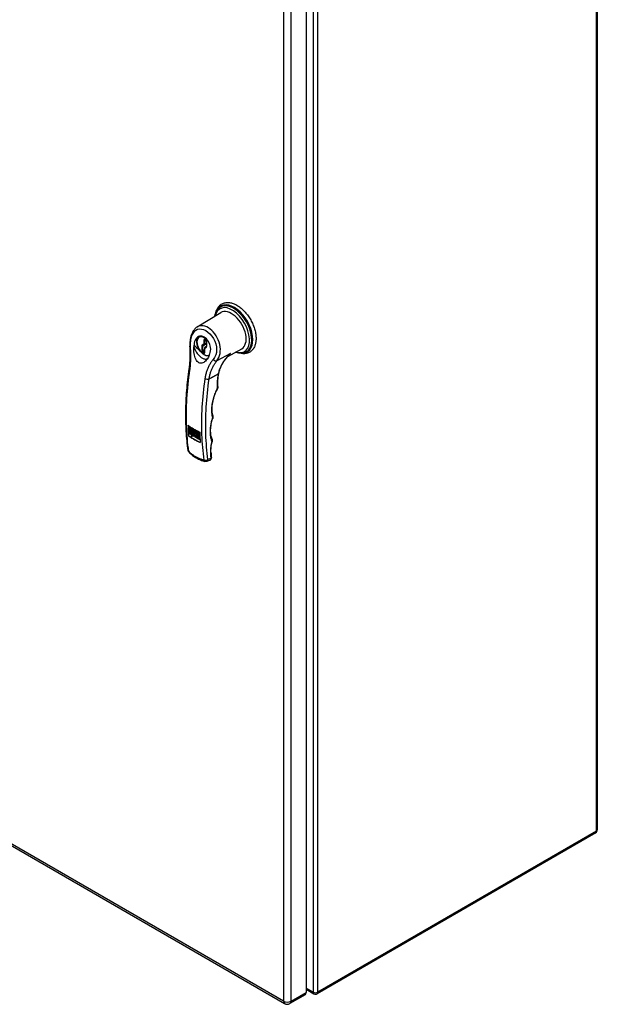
# Model space of a CAD drawing. Header units: inches. Extents: x 202.8 to 237.4, y 65.7 to 124.7.
# Tile 2 of 3: x 220.1 to 237.4, y 65.7 to 95.2. Entities that reach past the tile are written whole.
import ezdxf

# ---------------------------------------------------------------- set-up
doc = ezdxf.new("R2010")
doc.units = ezdxf.units.IN
doc.header["$MEASUREMENT"] = 0
doc.layers.add('Visible Edges(ANSI)', color=7, linetype='Continuous', lineweight=25)
doc.layers.add('Visible Tangent Edges(ANSI)', color=7, linetype='Continuous', lineweight=25)

msp = doc.modelspace()

# ---------------------------------------------------------------- linework, layer by layer
at = {"layer": 'Visible Edges(ANSI)'}
for p, q in [((237.406, 109.97), (237.406, 70.939)), ((228.679, 104.842), (228.679, 66.074)), ((225.417, 86.003), (226.124, 86.431)), ((226.093, 86.587), (226.104, 86.595)), ((225.476, 85.71), (225.506, 85.728)), ((225.646, 85.614), (225.674, 85.598)), ((225.693, 85.566), (225.693, 85.422)), ((225.636, 85.372), (225.636, 85.245)), ((225.693, 85.42), (225.645, 85.389)), ((226.332, 85.12), (226.749, 85.349)), ((226.869, 85.244), (226.88, 85.25)), ((225.157, 83.043), (225.157, 82.743)), ((225.168, 82.938), (225.315, 82.853)), ((225.168, 82.899), (225.168, 82.938)), ((225.168, 82.899), (225.19, 82.912)), ((225.278, 82.836), (225.168, 82.899)), ((225.168, 82.894), (225.278, 82.83)), ((225.168, 82.855), (225.168, 82.894)), ((225.168, 82.855), (225.19, 82.868)), ((225.278, 82.791), (225.168, 82.855)), ((225.168, 82.85), (225.278, 82.786)), ((225.168, 82.811), (225.168, 82.85)), ((225.182, 82.973), (225.198, 82.964)), ((225.182, 82.964), (225.19, 82.969)), ((225.212, 82.947), (225.182, 82.964)), ((225.185, 82.978), (225.196, 82.985)), ((225.19, 82.925), (225.19, 82.912)), ((225.19, 82.912), (225.278, 82.861)), ((225.19, 82.881), (225.19, 82.868)), ((225.19, 82.868), (225.278, 82.817)), ((225.196, 82.948), (225.198, 82.949)), ((225.197, 82.95), (225.21, 82.94)), ((225.198, 82.964), (225.207, 82.969)), ((225.217, 82.973), (225.235, 82.962)), ((225.217, 82.94), (225.217, 82.973)), ((225.217, 82.94), (225.235, 82.95)), ((225.235, 82.962), (225.235, 82.934)), ((225.246, 82.923), (225.265, 82.933)), ((225.248, 82.957), (225.265, 82.947)), ((225.248, 82.928), (225.248, 82.957)), ((225.248, 82.928), (225.265, 82.938)), ((225.248, 82.914), (225.265, 82.923)), ((225.248, 82.906), (225.265, 82.916)), ((225.248, 82.906), (225.248, 82.914)), ((225.265, 82.896), (225.248, 82.906)), ((225.265, 82.947), (225.265, 82.896)), ((225.271, 82.891), (225.271, 82.942)), ((225.271, 82.942), (225.288, 82.932)), ((225.271, 82.891), (225.288, 82.901)), ((225.288, 82.881), (225.271, 82.891)), ((225.278, 82.872), (225.281, 82.873)), ((225.278, 82.872), (225.278, 82.836)), ((225.316, 82.788), (225.278, 82.872)), ((225.288, 82.932), (225.288, 82.925)), ((225.288, 82.925), (225.29, 82.926)), ((225.288, 82.91), (225.288, 82.881)), ((225.29, 82.914), (225.301, 82.921)), ((225.293, 82.927), (225.293, 82.916)), ((225.301, 82.91), (225.295, 82.914)), ((225.301, 82.925), (225.301, 82.91)), ((225.315, 82.854), (225.32, 82.842)), ((225.315, 82.853), (225.331, 82.816)), ((225.322, 82.9), (225.332, 82.906)), ((225.331, 82.87), (225.348, 82.879)), ((225.332, 82.893), (225.339, 82.898)), ((225.354, 82.913), (225.37, 82.904)), ((225.354, 82.844), (225.354, 82.913)), ((225.354, 82.844), (225.371, 82.854)), ((225.37, 82.904), (225.37, 82.882)), ((225.37, 82.882), (225.371, 82.883)), ((225.37, 82.864), (225.37, 82.857)), ((225.373, 82.869), (225.386, 82.877)), ((225.376, 82.883), (225.376, 82.871)), ((225.384, 82.843), (225.401, 82.852)), ((225.386, 82.848), (225.386, 82.855)), ((225.152, 82.74), (225.157, 82.743)), ((225.157, 82.743), (225.506, 82.541)), ((225.168, 82.811), (225.19, 82.824)), ((225.261, 82.757), (225.168, 82.811)), ((225.19, 82.837), (225.19, 82.824)), ((225.19, 82.824), (225.278, 82.773)), ((225.229, 82.714), (225.261, 82.757)), ((225.299, 82.735), (225.229, 82.714)), ((225.229, 82.714), (225.251, 82.727)), ((225.278, 82.763), (225.251, 82.727)), ((225.251, 82.727), (225.321, 82.748)), ((225.261, 82.757), (225.278, 82.767)), ((225.278, 82.83), (225.278, 82.791)), ((225.278, 82.786), (225.278, 82.758)), ((225.278, 82.758), (225.298, 82.781)), ((225.278, 82.758), (225.298, 82.769)), ((225.298, 82.765), (225.316, 82.788)), ((225.298, 82.781), (225.298, 82.765)), ((225.298, 82.765), (225.32, 82.778)), ((225.333, 82.752), (225.299, 82.719)), ((225.299, 82.735), (225.321, 82.748)), ((225.299, 82.719), (225.299, 82.735)), ((225.316, 82.788), (225.339, 82.801)), ((225.339, 82.801), (225.32, 82.778)), ((225.321, 82.748), (225.321, 82.74)), ((225.331, 82.816), (225.348, 82.835)), ((225.331, 82.816), (225.353, 82.829)), ((225.331, 82.816), (225.339, 82.801)), ((225.333, 82.752), (225.352, 82.763)), ((225.353, 82.704), (225.333, 82.752)), ((225.348, 82.835), (225.422, 82.792)), ((225.388, 82.809), (225.349, 82.769)), ((225.349, 82.769), (225.388, 82.686)), ((225.355, 82.831), (225.353, 82.829)), ((225.353, 82.704), (225.374, 82.716)), ((225.422, 82.664), (225.353, 82.704)), ((225.37, 82.834), (225.354, 82.844)), ((225.37, 82.841), (225.377, 82.844)), ((225.37, 82.841), (225.37, 82.834)), ((225.388, 82.809), (225.39, 82.81)), ((225.388, 82.686), (225.388, 82.809)), ((225.388, 82.686), (225.411, 82.699)), ((225.409, 82.697), (225.422, 82.69)), ((225.411, 82.699), (225.411, 82.798)), ((225.421, 82.835), (225.437, 82.826)), ((225.421, 82.826), (225.429, 82.831)), ((225.451, 82.809), (225.421, 82.826)), ((225.422, 82.792), (225.422, 82.664)), ((225.423, 82.84), (225.435, 82.847)), ((225.427, 82.789), (225.46, 82.769)), ((225.427, 82.661), (225.427, 82.789)), ((225.427, 82.661), (225.449, 82.674)), ((225.46, 82.642), (225.427, 82.661)), ((225.435, 82.81), (225.437, 82.812)), ((225.436, 82.812), (225.449, 82.803)), ((225.437, 82.826), (225.446, 82.832)), ((225.449, 82.776), (225.449, 82.674)), ((225.449, 82.674), (225.46, 82.668)), ((225.451, 82.838), (225.468, 82.828)), ((225.467, 82.806), (225.451, 82.838)), ((225.451, 82.788), (225.467, 82.806)), ((225.451, 82.788), (225.473, 82.801)), ((225.467, 82.778), (225.451, 82.788)), ((225.46, 82.769), (225.46, 82.642)), ((225.465, 82.767), (225.494, 82.75)), ((225.465, 82.639), (225.465, 82.767)), ((225.465, 82.639), (225.487, 82.652)), ((225.499, 82.62), (225.465, 82.639)), ((225.467, 82.806), (225.487, 82.817)), ((225.475, 82.787), (225.467, 82.778)), ((225.468, 82.828), (225.475, 82.815)), ((225.488, 82.817), (225.473, 82.801)), ((225.473, 82.801), (225.484, 82.794)), ((225.475, 82.815), (225.482, 82.82)), ((225.475, 82.815), (225.483, 82.82)), ((225.475, 82.787), (225.485, 82.793)), ((225.482, 82.77), (225.475, 82.787)), ((225.482, 82.82), (225.492, 82.815)), ((225.482, 82.77), (225.492, 82.775)), ((225.494, 82.763), (225.482, 82.77)), ((225.492, 82.805), (225.483, 82.797)), ((225.483, 82.797), (225.493, 82.773)), ((225.487, 82.754), (225.487, 82.652)), ((225.487, 82.652), (225.499, 82.645)), ((225.499, 82.651), (225.499, 82.62)), ((225.703, 81.979), (225.793, 82.012)), ((202.863, 80.271), (228.033, 65.739)), ((237.357, 70.854), (229.012, 66.035)), ((228.679, 66.17), (228.913, 66.035)), ((228.646, 66), (228.194, 65.739))]:
    msp.add_line(p, q, dxfattribs=at)
at = {"layer": 'Visible Edges(ANSI)', "flags": 128}
for points in [[(225.98, 86.446), (225.988, 86.473), (225.997, 86.499), (226.007, 86.524), (226.019, 86.548), (226.032, 86.57), (226.046, 86.592), (226.062, 86.612), (226.079, 86.632), (226.097, 86.649), (226.117, 86.665), (226.138, 86.68), (226.159, 86.693), (226.182, 86.704), (226.205, 86.714), (226.23, 86.721), (226.255, 86.727), (226.28, 86.731), (226.306, 86.734), (226.332, 86.734), (226.358, 86.733), (226.385, 86.73), (226.412, 86.726), (226.439, 86.72), (226.466, 86.712), (226.493, 86.703), (226.52, 86.693), (226.547, 86.681), (226.574, 86.668), (226.601, 86.653), (226.627, 86.637), (226.654, 86.62), (226.68, 86.602), (226.706, 86.582), (226.731, 86.562), (226.757, 86.54), (226.782, 86.517), (226.806, 86.493), (226.83, 86.468), (226.854, 86.442), (226.877, 86.416), (226.899, 86.388), (226.921, 86.36), (226.942, 86.331), (226.963, 86.301), (226.982, 86.271), (227.001, 86.24), (227.02, 86.209), (227.037, 86.177), (227.053, 86.144), (227.069, 86.112), (227.084, 86.079), (227.097, 86.046), (227.11, 86.013), (227.122, 85.98), (227.133, 85.946), (227.142, 85.913), (227.151, 85.88), (227.158, 85.847), (227.165, 85.814), (227.17, 85.781), (227.174, 85.749), (227.177, 85.717), (227.179, 85.686), (227.179, 85.655)], [(225.944, 86.322), (225.948, 86.343), (225.952, 86.363), (225.957, 86.383), (225.963, 86.403), (225.97, 86.422), (225.977, 86.44), (225.985, 86.458), (225.994, 86.475), (226.004, 86.492), (226.014, 86.508), (226.026, 86.523), (226.038, 86.538), (226.051, 86.551), (226.064, 86.564), (226.078, 86.576), (226.093, 86.587)], [(225.417, 86.003), (225.401, 85.993), (225.386, 85.981), (225.372, 85.97), (225.358, 85.957), (225.344, 85.943), (225.332, 85.929), (225.32, 85.914), (225.309, 85.899), (225.298, 85.883), (225.288, 85.866), (225.278, 85.849), (225.269, 85.832), (225.261, 85.814), (225.253, 85.796), (225.246, 85.777), (225.239, 85.758), (225.227, 85.72), (225.217, 85.679), (225.209, 85.638), (225.203, 85.596), (225.199, 85.554), (225.197, 85.51), (225.196, 85.467), (225.198, 85.423)], [(225.794, 85.195), (225.808, 85.238), (225.816, 85.284), (225.819, 85.332), (225.816, 85.381), (225.808, 85.431), (225.794, 85.479), (225.774, 85.525), (225.75, 85.569), (225.722, 85.609), (225.691, 85.644), (225.658, 85.674), (225.623, 85.698), (225.587, 85.715), (225.551, 85.725), (225.515, 85.728), (225.482, 85.724), (225.45, 85.713), (225.421, 85.694), (225.394, 85.669), (225.372, 85.638), (225.353, 85.602), (225.337, 85.561), (225.327, 85.516), (225.32, 85.469)], [(225.768, 85.135), (225.749, 85.132), (225.729, 85.131), (225.708, 85.134), (225.687, 85.139), (225.665, 85.146), (225.644, 85.156), (225.623, 85.168), (225.601, 85.182), (225.58, 85.198), (225.56, 85.216), (225.54, 85.236), (225.522, 85.258), (225.504, 85.28), (225.487, 85.304), (225.471, 85.33), (225.457, 85.355), (225.444, 85.382), (225.433, 85.409), (225.424, 85.436), (225.416, 85.463), (225.41, 85.49), (225.406, 85.516), (225.404, 85.542), (225.404, 85.566), (225.406, 85.59), (225.41, 85.613), (225.416, 85.634), (225.424, 85.653), (225.434, 85.671), (225.446, 85.686), (225.46, 85.7), (225.476, 85.71)], [(225.646, 85.614), (225.644, 85.615), (225.643, 85.615)], [(225.693, 85.566), (225.692, 85.57), (225.691, 85.574), (225.69, 85.579), (225.687, 85.584), (225.684, 85.589), (225.681, 85.593), (225.677, 85.596), (225.674, 85.598)], [(227.179, 85.655), (227.179, 85.627), (227.177, 85.599), (227.175, 85.572), (227.171, 85.546), (227.167, 85.52), (227.161, 85.495), (227.154, 85.471), (227.147, 85.447), (227.138, 85.424), (227.128, 85.402), (227.117, 85.38), (227.104, 85.36), (227.091, 85.34), (227.077, 85.321), (227.061, 85.304), (227.045, 85.288), (227.027, 85.273), (227.009, 85.259), (226.99, 85.247), (226.969, 85.236), (226.948, 85.226), (226.927, 85.218), (226.905, 85.211), (226.882, 85.206), (226.859, 85.202), (226.835, 85.2), (226.812, 85.2), (226.788, 85.2), (226.763, 85.202), (226.739, 85.206), (226.714, 85.211), (226.69, 85.217)], [(225.178, 84.746), (225.183, 84.785), (225.188, 84.824), (225.192, 84.864), (225.195, 84.905), (225.198, 84.946), (225.201, 84.988), (225.203, 85.03), (225.204, 85.072), (225.205, 85.115), (225.205, 85.158), (225.205, 85.202), (225.204, 85.245), (225.203, 85.29), (225.202, 85.334), (225.2, 85.378), (225.198, 85.423)], [(225.77, 85.138), (225.751, 85.1), (225.731, 85.065), (225.709, 85.032), (225.686, 85.003), (225.662, 84.977), (225.638, 84.955), (225.612, 84.937), (225.585, 84.924), (225.556, 84.915), (225.527, 84.912), (225.497, 84.915), (225.467, 84.926), (225.439, 84.944), (225.414, 84.969), (225.391, 84.999), (225.372, 85.033), (225.356, 85.071), (225.342, 85.113), (225.331, 85.159), (225.323, 85.207), (225.317, 85.256), (225.314, 85.304), (225.313, 85.353), (225.315, 85.401)], [(225.32, 85.469), (225.32, 85.466), (225.319, 85.463), (225.319, 85.46), (225.319, 85.457), (225.319, 85.455), (225.319, 85.452), (225.318, 85.449), (225.318, 85.446), (225.318, 85.443), (225.318, 85.44), (225.317, 85.438), (225.317, 85.435), (225.317, 85.432), (225.317, 85.429), (225.317, 85.426), (225.316, 85.423), (225.316, 85.421), (225.316, 85.418), (225.316, 85.415), (225.316, 85.412), (225.316, 85.409), (225.315, 85.406), (225.315, 85.404), (225.315, 85.401)], [(225.636, 85.242), (225.636, 85.242), (225.636, 85.245)], [(225.692, 85.419), (225.693, 85.42), (225.693, 85.422)], [(226.869, 85.244), (226.852, 85.237), (226.834, 85.231), (226.816, 85.225), (226.798, 85.221), (226.779, 85.218), (226.76, 85.216), (226.741, 85.215), (226.722, 85.215), (226.703, 85.216), (226.683, 85.217), (226.663, 85.22), (226.644, 85.224), (226.624, 85.228), (226.604, 85.234), (226.584, 85.24), (226.564, 85.248)], [(225.77, 85.138), (225.771, 85.141), (225.772, 85.143), (225.773, 85.145), (225.774, 85.148), (225.775, 85.15), (225.776, 85.152), (225.777, 85.155), (225.778, 85.157), (225.779, 85.159), (225.78, 85.162), (225.781, 85.164), (225.782, 85.167), (225.783, 85.169), (225.784, 85.171), (225.785, 85.174), (225.786, 85.176), (225.787, 85.178), (225.788, 85.181), (225.789, 85.183), (225.79, 85.186), (225.791, 85.188), (225.792, 85.19), (225.793, 85.193), (225.794, 85.195)], [(226.063, 84.607), (226.071, 84.644), (226.081, 84.682), (226.093, 84.72), (226.106, 84.757), (226.121, 84.793), (226.137, 84.83), (226.155, 84.866), (226.175, 84.901), (226.195, 84.936), (226.217, 84.97), (226.24, 85.004), (226.265, 85.038), (226.291, 85.07), (226.317, 85.103), (226.345, 85.134), (226.374, 85.165)], [(225.144, 82.305), (225.135, 82.375), (225.126, 82.445), (225.118, 82.516), (225.111, 82.587), (225.104, 82.659), (225.098, 82.732), (225.093, 82.804), (225.088, 82.878), (225.084, 82.951), (225.081, 83.026), (225.078, 83.1), (225.076, 83.175), (225.075, 83.251), (225.074, 83.326), (225.074, 83.403), (225.075, 83.479), (225.076, 83.556), (225.078, 83.634), (225.081, 83.711), (225.084, 83.789), (225.088, 83.868), (225.093, 83.946), (225.099, 84.025), (225.105, 84.104), (225.112, 84.184), (225.119, 84.264), (225.127, 84.343), (225.136, 84.424), (225.145, 84.504), (225.156, 84.585), (225.166, 84.665), (225.178, 84.746)], [(226.031, 84.215), (226.029, 84.26), (226.029, 84.307), (226.031, 84.355), (226.034, 84.404), (226.039, 84.454), (226.045, 84.504), (226.053, 84.555), (226.063, 84.607)], [(225.884, 83.345), (225.879, 83.364), (225.875, 83.384), (225.871, 83.404), (225.868, 83.425), (225.865, 83.446), (225.863, 83.468), (225.862, 83.49), (225.861, 83.513), (225.861, 83.536), (225.861, 83.559), (225.862, 83.583), (225.863, 83.607), (225.865, 83.632), (225.868, 83.657), (225.871, 83.682), (225.875, 83.707), (225.879, 83.732), (225.884, 83.758), (225.889, 83.784), (225.896, 83.81), (225.902, 83.837), (225.909, 83.863), (225.917, 83.89), (225.926, 83.916), (225.934, 83.943), (225.944, 83.969), (225.954, 83.996), (225.964, 84.023), (225.975, 84.05), (225.987, 84.076), (225.999, 84.102), (226.012, 84.129)], [(226.031, 84.215), (226.031, 84.204), (226.03, 84.193), (226.029, 84.182), (226.027, 84.171), (226.024, 84.161), (226.02, 84.15), (226.016, 84.139), (226.012, 84.129)], [(225.86, 82.64), (225.849, 82.67), (225.84, 82.701), (225.832, 82.734), (225.826, 82.768), (225.822, 82.803), (225.819, 82.84), (225.817, 82.879), (225.818, 82.918), (225.82, 82.958), (225.823, 83), (225.829, 83.042), (225.836, 83.085), (225.844, 83.128), (225.854, 83.172), (225.866, 83.217), (225.88, 83.261)], [(225.884, 83.345), (225.886, 83.334), (225.888, 83.324), (225.888, 83.313), (225.888, 83.302), (225.887, 83.292), (225.885, 83.282), (225.88, 83.261)], [(225.137, 83.058), (225.15, 83.048), (225.164, 83.038), (225.177, 83.029), (225.191, 83.019), (225.205, 83.01), (225.218, 83.001), (225.232, 82.992), (225.246, 82.983), (225.26, 82.975), (225.274, 82.966), (225.289, 82.958), (225.303, 82.949), (225.317, 82.941), (225.331, 82.933), (225.346, 82.925), (225.361, 82.917), (225.377, 82.909), (225.392, 82.901), (225.408, 82.893), (225.424, 82.885), (225.44, 82.877), (225.457, 82.869), (225.474, 82.861), (225.491, 82.854)], [(225.506, 82.536), (225.489, 82.544), (225.472, 82.551), (225.456, 82.559), (225.439, 82.567), (225.423, 82.575), (225.408, 82.583), (225.392, 82.591), (225.377, 82.599), (225.362, 82.607), (225.347, 82.615), (225.332, 82.623), (225.318, 82.632), (225.304, 82.64), (225.29, 82.648), (225.276, 82.657), (225.262, 82.665), (225.248, 82.674), (225.234, 82.683), (225.22, 82.692), (225.206, 82.702), (225.193, 82.711), (225.179, 82.721), (225.166, 82.73), (225.152, 82.74)], [(225.83, 82.23), (225.828, 82.268), (225.828, 82.306), (225.83, 82.346), (225.833, 82.387), (225.838, 82.429), (225.845, 82.471), (225.853, 82.514), (225.863, 82.557)], [(225.86, 82.64), (225.863, 82.63), (225.866, 82.619), (225.867, 82.609), (225.868, 82.598), (225.867, 82.588), (225.867, 82.577), (225.863, 82.557)], [(225.172, 82.248), (225.166, 82.255), (225.161, 82.261), (225.154, 82.274), (225.148, 82.288), (225.146, 82.296), (225.144, 82.305)], [(225.172, 82.248), (225.197, 82.223), (225.223, 82.199), (225.25, 82.176), (225.277, 82.154), (225.305, 82.133), (225.334, 82.113), (225.363, 82.094), (225.392, 82.077), (225.422, 82.06), (225.453, 82.044), (225.484, 82.03), (225.516, 82.017), (225.548, 82.005), (225.58, 81.994), (225.613, 81.984), (225.645, 81.976)], [(225.703, 81.979), (225.694, 81.976), (225.686, 81.974), (225.678, 81.973), (225.67, 81.973), (225.657, 81.974), (225.645, 81.976)], [(225.793, 82.012), (225.8, 82.015), (225.807, 82.019), (225.813, 82.023), (225.818, 82.028), (225.827, 82.039), (225.834, 82.051), (225.838, 82.062), (225.84, 82.073), (225.84, 82.082), (225.84, 82.092)]]:
    msp.add_lwpolyline(points, dxfattribs=at)
at = {"layer": 'Visible Edges(ANSI)'}
for centre, radius, start, end in [((225.656, 85.372), 0.02, 123.4657, 180), ((237.307, 70.939), 0.099, 300, 0), ((228.962, 66.121), 0.099, 240, 300), ((228.114, 65.879), 0.161, 240, 300)]:
    msp.add_arc(centre, radius, start, end, dxfattribs=at)
for centre, major_axis, ratio, start_param, end_param in [((226.44, 85.892), (0.313, -0.541), 0.57735, 6.270842, 9.437121), ((231.557, 87.003), (4.542, 7.867), 0.57735, 2.388357, 2.432457), ((225.19, 82.963), (0.0157, -0.0271), 0.57735, 0.635577, 6.607391), ((225.19, 82.969), (-0.00561, 0.00972), 0.57735, 3.926983, 7.068576), ((225.19, 82.958), (0.00561, -0.00972), 0.57735, 3.759535, 6.638808), ((225.212, 82.976), (0.0157, -0.0271), 0.57735, 3.931739, 4.181891), ((225.234, 82.934), (0.0122, -0.0211), 0.57735, 4.122217, 6.40571), ((225.242, 82.93), (0.00438, -0.00759), 0.57735, 3.926991, 7.288632), ((225.256, 82.947), (0.0122, -0.0211), 0.57735, 5.410755, 5.992104), ((225.301, 82.905), (-0.0119, 0.0207), 0.57735, 5.51526, 6.365063), ((225.295, 82.907), (-0.00444, 0.0077), 0.57735, 5.497787, 7.068583), ((225.337, 82.879), (-0.0131, 0.0227), 0.57735, 0.210246, 1.372821), ((225.326, 82.891), (-0.00491, 0.00851), 0.57735, 4.63518, 6.36052), ((225.327, 82.878), (0.00491, -0.00851), 0.57735, 4.646634, 6.278491), ((225.349, 82.897), (0.0156, -0.0269), 0.57735, 3.939359, 4.192299), ((225.316, 82.891), (0.0131, -0.0227), 0.57735, 0.177244, 1.363101), ((225.349, 82.897), (0.0156, -0.0269), 0.57735, 5.234204, 5.485419), ((225.38, 82.867), (-0.0091, 0.0158), 0.57735, 5.403014, 6.310102), ((225.378, 82.859), (-0.00561, 0.00972), 0.57735, 3.926991, 7.068583), ((225.378, 82.852), (0.00561, -0.00972), 0.57735, 3.926991, 7.068583), ((225.379, 82.856), (0.0163, -0.0283), 0.57735, 5.592561, 8.544606), ((225.402, 82.854), (0.0075, -0.013), 0.57735, 4.734749, 5.46347), ((225.429, 82.825), (0.0157, -0.0271), 0.57735, 0.635585, 6.607391), ((225.451, 82.838), (0.0157, -0.0271), 0.57735, 3.931739, 4.181891), ((231.911, 86.799), (-4.542, -7.867), 0.57735, 5.529949, 5.574049), ((225.38, 82.841), (-0.0075, 0.013), 0.57735, 1.236642, 2.450968), ((225.429, 82.831), (-0.00561, 0.00972), 0.57735, 3.926991, 7.068583), ((225.429, 82.82), (0.00561, -0.00972), 0.57735, 3.759593, 6.638754), ((231.771, 86.22), (-4.215, -7.365), 0.571447, 5.569428, 5.590378), ((228.566, 66.14), (0.081, -0.139), 0.57735, 0, 0.785398)]:
    msp.add_ellipse(centre, major_axis=major_axis, ratio=ratio, start_param=start_param, end_param=end_param, dxfattribs=at)
msp.add_ellipse((225.326, 82.885), major_axis=(0.0156, -0.0269), ratio=0.57735, dxfattribs=at)
at = {"layer": 'Visible Tangent Edges(ANSI)'}
for p, q in [((237.377, 70.899), (237.377, 109.929)), ((228.892, 105.111), (228.892, 66.081)), ((229.032, 66.081), (229.032, 105.111)), ((228, 104.581), (228, 65.813)), ((228.228, 65.813), (228.228, 104.581)), ((225.693, 85.507), (225.589, 85.448)), ((225.614, 85.607), (225.614, 85.489)), ((225.638, 85.48), (225.693, 85.511)), ((225.67, 85.607), (225.642, 85.623)), ((225.642, 85.607), (225.65, 85.612)), ((225.642, 85.489), (225.642, 85.607)), ((225.693, 85.518), (225.642, 85.489)), ((225.699, 85.414), (225.699, 85.558)), ((225.557, 85.439), (225.557, 85.286)), ((225.614, 85.489), (225.565, 85.456)), ((225.585, 85.439), (225.693, 85.5)), ((225.585, 85.286), (225.585, 85.439)), ((225.636, 85.315), (225.585, 85.286)), ((225.585, 85.237), (225.614, 85.22)), ((225.589, 85.448), (225.638, 85.48)), ((225.6, 85.261), (225.636, 85.282)), ((225.628, 85.245), (225.6, 85.261)), ((225.636, 85.249), (225.628, 85.245)), ((225.642, 85.364), (225.691, 85.396)), ((225.642, 85.237), (225.642, 85.364)), ((226.409, 85.205), (226.005, 84.983)), ((225.295, 82.914), (225.301, 82.918)), ((225.386, 82.855), (225.397, 82.861)), ((225.386, 82.848), (225.4, 82.855)), ((225.381, 82.828), (225.402, 82.84)), ((225.823, 82.062), (225.738, 82.031)), ((228, 65.813), (202.83, 80.345)), ((237.377, 70.899), (229.032, 66.081)), ((228.228, 65.813), (228.679, 66.074)), ((228.892, 66.081), (228.679, 66.204))]:
    msp.add_line(p, q, dxfattribs=at)
at = {"layer": 'Visible Tangent Edges(ANSI)', "flags": 128}
for points in [[(225.214, 85.42), (225.213, 85.508), (225.22, 85.593), (225.236, 85.672), (225.259, 85.745), (225.291, 85.809), (225.329, 85.862), (225.374, 85.903), (225.425, 85.93), (225.482, 85.942), (225.543, 85.939), (225.607, 85.921), (225.672, 85.891), (225.735, 85.848), (225.797, 85.793), (225.853, 85.728), (225.903, 85.654), (225.944, 85.575), (225.974, 85.491), (225.992, 85.405), (225.997, 85.32), (225.989, 85.238), (225.969, 85.161), (225.937, 85.09), (225.895, 85.027)], [(226.005, 84.983), (226.037, 85.032), (226.064, 85.086), (226.085, 85.145), (226.1, 85.206), (226.108, 85.271), (226.11, 85.338), (226.105, 85.407), (226.092, 85.476), (226.073, 85.545), (226.048, 85.612), (226.017, 85.677), (225.981, 85.738), (225.941, 85.796), (225.897, 85.85), (225.849, 85.897), (225.8, 85.938), (225.75, 85.973), (225.699, 86), (225.648, 86.021), (225.598, 86.033), (225.549, 86.038), (225.502, 86.035), (225.458, 86.023), (225.418, 86.002)], [(225.196, 84.714), (225.2, 84.741), (225.204, 84.768), (225.207, 84.796), (225.21, 84.824), (225.212, 84.852), (225.215, 84.881), (225.217, 84.909), (225.219, 84.938), (225.22, 84.967), (225.221, 84.997), (225.222, 85.026), (225.223, 85.056), (225.224, 85.085), (225.224, 85.115), (225.224, 85.145), (225.224, 85.175), (225.223, 85.206), (225.222, 85.236), (225.221, 85.267), (225.22, 85.297), (225.219, 85.328), (225.217, 85.359), (225.216, 85.39), (225.214, 85.42)], [(225.315, 85.401), (225.325, 85.373), (225.336, 85.344), (225.349, 85.317), (225.363, 85.289), (225.379, 85.262), (225.395, 85.236), (225.413, 85.21), (225.432, 85.186), (225.451, 85.162), (225.472, 85.141), (225.492, 85.121), (225.513, 85.103), (225.535, 85.087), (225.556, 85.073), (225.577, 85.061), (225.598, 85.052), (225.618, 85.045), (225.638, 85.041), (225.656, 85.039), (225.674, 85.04), (225.691, 85.043), (225.706, 85.049), (225.72, 85.057), (225.732, 85.067)], [(225.503, 85.281), (225.494, 85.289), (225.485, 85.296), (225.476, 85.304), (225.468, 85.312), (225.459, 85.32), (225.45, 85.328), (225.442, 85.336), (225.433, 85.343), (225.425, 85.351), (225.417, 85.359), (225.408, 85.367), (225.401, 85.375), (225.393, 85.383), (225.385, 85.391), (225.378, 85.399), (225.37, 85.407), (225.363, 85.415), (225.356, 85.423), (225.35, 85.43), (225.343, 85.438), (225.337, 85.446), (225.331, 85.453), (225.325, 85.461), (225.32, 85.469)], [(225.895, 85.027), (225.878, 85.007), (225.862, 84.986), (225.847, 84.965), (225.832, 84.944), (225.818, 84.922), (225.804, 84.9), (225.791, 84.878), (225.778, 84.855), (225.766, 84.832), (225.754, 84.809), (225.743, 84.785), (225.732, 84.761), (225.722, 84.737), (225.713, 84.713), (225.703, 84.688), (225.695, 84.663), (225.687, 84.638), (225.679, 84.612), (225.672, 84.586), (225.666, 84.56), (225.66, 84.534), (225.655, 84.508), (225.65, 84.481), (225.646, 84.454)], [(225.763, 85.125), (225.762, 85.125), (225.761, 85.125), (225.76, 85.125), (225.759, 85.125), (225.758, 85.125), (225.757, 85.126), (225.756, 85.126), (225.755, 85.126), (225.754, 85.126), (225.753, 85.127), (225.752, 85.127), (225.751, 85.127), (225.75, 85.127), (225.749, 85.128), (225.748, 85.128), (225.747, 85.128), (225.746, 85.129), (225.744, 85.129), (225.743, 85.129), (225.742, 85.13), (225.741, 85.13), (225.74, 85.13), (225.739, 85.131), (225.737, 85.131)], [(225.772, 84.445), (225.776, 84.47), (225.78, 84.495), (225.785, 84.52), (225.791, 84.544), (225.797, 84.569), (225.804, 84.593), (225.811, 84.617), (225.818, 84.64), (225.826, 84.664), (225.835, 84.687), (225.844, 84.71), (225.854, 84.732), (225.864, 84.755), (225.874, 84.777), (225.885, 84.799), (225.896, 84.821), (225.908, 84.842), (225.921, 84.863), (225.934, 84.884), (225.947, 84.904), (225.961, 84.925), (225.975, 84.945), (225.99, 84.964), (226.005, 84.983)], [(226.409, 85.205), (226.387, 85.183), (226.365, 85.161), (226.344, 85.138), (226.323, 85.115), (226.303, 85.092), (226.283, 85.068), (226.264, 85.044), (226.245, 85.02), (226.228, 84.995), (226.21, 84.97), (226.194, 84.945), (226.178, 84.92), (226.162, 84.894), (226.148, 84.868), (226.134, 84.842), (226.121, 84.815), (226.109, 84.788), (226.097, 84.761), (226.086, 84.733), (226.077, 84.706), (226.068, 84.678), (226.06, 84.65), (226.052, 84.622), (226.046, 84.594)], [(226.361, 85.152), (226.363, 85.154), (226.365, 85.156), (226.367, 85.158), (226.369, 85.16), (226.371, 85.162), (226.374, 85.164), (226.376, 85.166), (226.378, 85.169), (226.38, 85.171), (226.382, 85.173), (226.384, 85.175), (226.386, 85.177), (226.388, 85.179), (226.39, 85.182), (226.392, 85.184), (226.394, 85.186), (226.396, 85.189), (226.397, 85.191), (226.399, 85.193), (226.401, 85.195), (226.403, 85.198), (226.405, 85.2), (226.407, 85.203), (226.409, 85.205)], [(226.409, 85.205), (226.407, 85.203), (226.406, 85.202), (226.405, 85.2), (226.403, 85.198), (226.402, 85.196), (226.4, 85.195), (226.399, 85.193), (226.397, 85.191), (226.396, 85.19), (226.394, 85.188), (226.393, 85.186), (226.391, 85.185), (226.39, 85.183), (226.389, 85.181), (226.387, 85.18), (226.386, 85.178), (226.384, 85.177), (226.383, 85.175), (226.381, 85.173), (226.38, 85.172), (226.378, 85.17), (226.377, 85.169), (226.375, 85.167), (226.374, 85.165)], [(225.163, 82.274), (225.15, 82.367), (225.139, 82.461), (225.129, 82.556), (225.121, 82.651), (225.113, 82.748), (225.107, 82.845), (225.101, 82.943), (225.097, 83.042), (225.095, 83.142), (225.093, 83.243), (225.093, 83.344), (225.093, 83.446), (225.095, 83.549), (225.099, 83.652), (225.103, 83.756), (225.109, 83.86), (225.115, 83.965), (225.123, 84.071), (225.133, 84.177), (225.143, 84.284), (225.155, 84.391), (225.167, 84.498), (225.181, 84.606), (225.196, 84.714)], [(225.646, 84.454), (225.631, 84.346), (225.617, 84.238), (225.604, 84.131), (225.593, 84.024), (225.582, 83.918), (225.573, 83.811), (225.565, 83.706), (225.558, 83.601), (225.553, 83.496), (225.548, 83.392), (225.545, 83.289), (225.543, 83.186), (225.542, 83.084), (225.543, 82.983), (225.544, 82.883), (225.547, 82.783), (225.551, 82.684), (225.556, 82.585), (225.563, 82.488), (225.57, 82.392), (225.579, 82.296), (225.589, 82.201), (225.6, 82.108), (225.612, 82.015)], [(225.738, 82.031), (225.726, 82.123), (225.715, 82.216), (225.705, 82.31), (225.696, 82.404), (225.689, 82.5), (225.683, 82.596), (225.678, 82.693), (225.674, 82.791), (225.671, 82.89), (225.669, 82.989), (225.669, 83.09), (225.67, 83.191), (225.672, 83.292), (225.675, 83.394), (225.679, 83.497), (225.685, 83.601), (225.691, 83.705), (225.699, 83.809), (225.709, 83.914), (225.719, 84.019), (225.73, 84.125), (225.743, 84.232), (225.757, 84.338), (225.772, 84.445)], [(225.772, 84.445), (225.783, 84.451), (225.794, 84.458), (225.806, 84.464), (225.817, 84.47), (225.829, 84.476), (225.84, 84.482), (225.852, 84.489), (225.863, 84.495), (225.875, 84.501), (225.886, 84.507), (225.897, 84.513), (225.909, 84.52), (225.92, 84.526), (225.932, 84.532), (225.943, 84.538), (225.955, 84.544), (225.966, 84.551), (225.978, 84.557), (225.989, 84.563), (226, 84.569), (226.012, 84.575), (226.023, 84.582), (226.035, 84.588), (226.046, 84.594)], [(226.046, 84.594), (226.043, 84.576), (226.039, 84.558), (226.036, 84.541), (226.033, 84.523), (226.031, 84.506), (226.028, 84.488), (226.026, 84.471), (226.024, 84.453), (226.022, 84.436), (226.02, 84.419), (226.018, 84.402), (226.017, 84.385), (226.015, 84.368), (226.014, 84.351), (226.013, 84.334), (226.013, 84.317), (226.012, 84.301), (226.012, 84.284), (226.011, 84.268), (226.011, 84.252), (226.012, 84.235), (226.012, 84.219), (226.012, 84.203), (226.013, 84.187)], [(226, 84.13), (225.983, 84.094), (225.966, 84.058), (225.951, 84.021), (225.937, 83.984), (225.923, 83.947), (225.911, 83.91), (225.899, 83.873), (225.889, 83.837), (225.88, 83.8), (225.871, 83.764), (225.864, 83.728), (225.858, 83.692), (225.853, 83.657), (225.849, 83.622), (225.846, 83.587), (225.844, 83.553), (225.843, 83.52), (225.843, 83.487), (225.845, 83.455), (225.847, 83.424), (225.851, 83.393), (225.856, 83.363), (225.861, 83.334), (225.868, 83.306)], [(226.013, 84.187), (226.013, 84.185), (226.013, 84.183), (226.013, 84.181), (226.013, 84.179), (226.013, 84.176), (226.013, 84.174), (226.013, 84.172), (226.012, 84.169), (226.012, 84.167), (226.011, 84.164), (226.011, 84.162), (226.01, 84.16), (226.01, 84.157), (226.009, 84.155), (226.008, 84.152), (226.008, 84.15), (226.007, 84.147), (226.006, 84.145), (226.005, 84.142), (226.004, 84.14), (226.003, 84.138), (226.002, 84.135), (226.001, 84.133), (226, 84.13)], [(225.865, 83.255), (225.855, 83.224), (225.846, 83.193), (225.838, 83.162), (225.831, 83.132), (225.825, 83.101), (225.819, 83.071), (225.814, 83.041), (225.809, 83.011), (225.806, 82.981), (225.803, 82.952), (225.801, 82.924), (225.8, 82.895), (225.8, 82.867), (225.8, 82.84), (225.801, 82.813), (225.803, 82.786), (225.806, 82.76), (225.809, 82.735), (225.813, 82.71), (225.818, 82.685), (225.824, 82.662), (225.831, 82.639), (225.838, 82.616), (225.846, 82.594)], [(225.868, 83.306), (225.869, 83.304), (225.869, 83.302), (225.869, 83.3), (225.87, 83.298), (225.87, 83.297), (225.87, 83.295), (225.87, 83.293), (225.87, 83.291), (225.87, 83.288), (225.87, 83.286), (225.87, 83.284), (225.87, 83.282), (225.87, 83.28), (225.87, 83.278), (225.869, 83.275), (225.869, 83.273), (225.869, 83.271), (225.868, 83.269), (225.868, 83.266), (225.867, 83.264), (225.867, 83.262), (225.866, 83.259), (225.865, 83.257), (225.865, 83.255)], [(225.846, 82.594), (225.847, 82.593), (225.847, 82.591), (225.848, 82.59), (225.848, 82.588), (225.848, 82.586), (225.849, 82.584), (225.849, 82.582), (225.849, 82.581), (225.85, 82.579), (225.85, 82.577), (225.85, 82.575), (225.85, 82.573), (225.85, 82.571), (225.85, 82.569), (225.85, 82.566), (225.85, 82.564), (225.85, 82.562), (225.849, 82.56), (225.849, 82.558), (225.849, 82.556), (225.848, 82.553), (225.848, 82.551), (225.847, 82.549), (225.847, 82.547)], [(225.164, 82.273), (225.164, 82.273), (225.163, 82.273), (225.163, 82.273), (225.163, 82.273), (225.163, 82.273), (225.163, 82.273), (225.163, 82.273), (225.163, 82.273), (225.163, 82.273), (225.163, 82.273), (225.163, 82.273), (225.163, 82.273), (225.163, 82.273), (225.163, 82.274), (225.163, 82.274), (225.163, 82.274), (225.163, 82.274), (225.163, 82.274), (225.163, 82.274), (225.163, 82.274), (225.163, 82.274), (225.163, 82.274), (225.163, 82.274), (225.163, 82.274)], [(225.611, 82.014), (225.591, 82.019), (225.57, 82.025), (225.55, 82.031), (225.529, 82.038), (225.509, 82.046), (225.489, 82.053), (225.469, 82.062), (225.45, 82.07), (225.43, 82.08), (225.411, 82.089), (225.392, 82.099), (225.373, 82.11), (225.354, 82.121), (225.335, 82.133), (225.317, 82.145), (225.299, 82.157), (225.281, 82.17), (225.264, 82.183), (225.246, 82.197), (225.229, 82.212), (225.212, 82.226), (225.196, 82.241), (225.18, 82.257), (225.164, 82.273)], [(225.847, 82.547), (225.843, 82.532), (225.84, 82.516), (225.837, 82.501), (225.834, 82.486), (225.831, 82.471), (225.828, 82.457), (225.826, 82.442), (225.823, 82.427), (225.821, 82.412), (225.819, 82.397), (225.818, 82.383), (225.816, 82.368), (225.815, 82.354), (225.814, 82.34), (225.813, 82.325), (225.812, 82.311), (225.811, 82.297), (225.811, 82.283), (225.811, 82.269), (225.811, 82.256), (225.811, 82.242), (225.811, 82.229), (225.812, 82.215), (225.812, 82.202)], [(225.612, 82.015), (225.612, 82.015), (225.612, 82.015), (225.612, 82.015), (225.612, 82.014), (225.612, 82.014), (225.612, 82.014), (225.612, 82.014), (225.612, 82.014), (225.612, 82.014), (225.612, 82.014), (225.612, 82.014), (225.612, 82.014), (225.612, 82.014), (225.612, 82.014), (225.612, 82.014), (225.612, 82.014), (225.612, 82.014), (225.612, 82.014), (225.612, 82.014), (225.612, 82.014), (225.612, 82.014), (225.612, 82.014), (225.611, 82.014), (225.611, 82.014)], [(225.703, 81.979), (225.705, 81.98), (225.707, 81.981), (225.71, 81.982), (225.712, 81.983), (225.714, 81.985), (225.716, 81.986), (225.718, 81.988), (225.72, 81.99), (225.721, 81.992), (225.723, 81.994), (225.725, 81.996), (225.726, 81.998), (225.728, 82.001), (225.729, 82.003), (225.731, 82.005), (225.732, 82.008), (225.733, 82.011), (225.734, 82.014), (225.735, 82.016), (225.736, 82.019), (225.736, 82.022), (225.737, 82.025), (225.738, 82.028), (225.738, 82.031)], [(225.823, 82.062), (225.822, 82.059), (225.822, 82.056), (225.822, 82.053), (225.821, 82.051), (225.821, 82.048), (225.82, 82.045), (225.819, 82.042), (225.818, 82.04), (225.817, 82.037), (225.816, 82.035), (225.815, 82.033), (225.814, 82.03), (225.813, 82.028), (225.811, 82.026), (225.81, 82.024), (225.808, 82.022), (225.807, 82.021), (225.805, 82.019), (225.803, 82.018), (225.801, 82.016), (225.799, 82.015), (225.797, 82.014), (225.795, 82.013), (225.793, 82.012)], [(225.812, 82.202), (225.813, 82.196), (225.813, 82.19), (225.814, 82.184), (225.814, 82.179), (225.814, 82.173), (225.815, 82.167), (225.815, 82.161), (225.816, 82.155), (225.816, 82.149), (225.816, 82.144), (225.817, 82.138), (225.817, 82.132), (225.818, 82.126), (225.818, 82.12), (225.818, 82.115), (225.819, 82.109), (225.819, 82.103), (225.82, 82.097), (225.82, 82.091), (225.821, 82.086), (225.821, 82.08), (225.822, 82.074), (225.822, 82.068), (225.823, 82.062)]]:
    msp.add_lwpolyline(points, dxfattribs=at)
at = {"layer": 'Visible Tangent Edges(ANSI)'}
for centre, major_axis, ratio, start_param, end_param in [((226.524, 85.941), (0.395, -0.684), 0.57735, 5.994913, 9.71305), ((226.501, 85.927), (-0.388, 0.673), 0.57735, 3.090065, 6.334713), ((226.512, 85.934), (-0.389, 0.674), 0.57735, 3.090065, 6.334713), ((226.462, 85.905), (-0.369, 0.639), 0.57735, 2.571249, 6.853529), ((225.627, 85.423), (0.155, -0.268), 0.57735, 1.595994, 6.247854), ((225.638, 85.429), (-0.162, 0.281), 0.57735, 5.859126, 6.283185), ((225.642, 85.591), (-0.02, 0.0346), 0.57735, 5.497787, 7.068583), ((225.628, 85.615), (-0.02, 0), 0.57735, 0.785398, 2.356194), ((225.656, 85.631), (-0.01, -0.0173), 0.57735, 5.497787, 6.283185), ((225.656, 85.599), (-0.01, 0.0173), 0.57735, 0.167906, 0.785398), ((225.684, 85.615), (-0.01, -0.0173), 0.57735, 5.497787, 6.283185), ((225.67, 85.574), (-0.02, 0.0346), 0.57735, 3.926991, 5.497787), ((225.713, 85.566), (-0.02, 0), 0.57735, 0, 0.785398), ((225.296, 85.428), (-0.0983, -0.0055), 0.064268, 0, 0.579264), ((225.585, 85.422), (-0.02, 0.0346), 0.57735, 0.034951, 0.785398), ((225.571, 85.447), (-0.02, 0), 0.57735, 0.785398, 2.356194), ((225.571, 85.294), (0.02, 0), 0.57735, 3.926991, 5.497787), ((225.585, 85.269), (0.02, -0.0346), 0.57735, 3.926991, 5.497787), ((225.579, 85.465), (0.011, -0.0167), 0.815998, 4.663011, 6.233808), ((225.6, 85.43), (-0.01, 0.0173), 0.57735, 0.034951, 0.785398), ((225.6, 85.277), (-0.01, 0.0173), 0.57735, 0.785398, 2.356194), ((225.6, 85.245), (0.01, 0.0173), 0.57735, 0.785398, 2.356194), ((225.628, 85.497), (0.02, 0), 0.57735, 3.926991, 5.497787), ((225.628, 85.497), (0.011, -0.0167), 0.815998, 4.663011, 6.233808), ((225.628, 85.228), (0.01, 0.0173), 0.57735, 0.785398, 2.356194), ((225.614, 85.253), (0.02, -0.0346), 0.57735, 5.497787, 7.068583), ((225.628, 85.261), (0.01, -0.0173), 0.57735, 5.497787, 6.11528), ((225.656, 85.372), (-0.011, 0.0167), 0.815998, 0, 1.521419), ((225.656, 85.372), (-0.02, 0), 0.57735, 0, 0.785398), ((225.656, 85.245), (-0.02, 0), 0.57735, 0, 0.785398), ((225.628, 85.497), (0.01, -0.0173), 0.57735, 0.034951, 0.785398), ((225.705, 85.404), (-0.011, 0.0167), 0.815998, 0.123049, 1.521419), ((225.67, 85.43), (0.02, -0.0346), 0.57735, 0.034951, 0.785398), ((225.713, 85.422), (-0.02, 0), 0.57735, 0, 0.785398), ((225.943, 85.055), (0.0773, -0.061), 0.536564, 4.49591, 5.938841), ((225.275, 84.732), (-0.0974, 0.0141), 0.464529, 0, 0.700966), ((225.703, 84.486), (0.0974, -0.0141), 0.464545, 4.161872, 5.56415), ((226.005, 84.618), (0.0579, -0.0115), 0.415578, 5.587036, 6.283185), ((225.958, 84.155), (0.0531, -0.0258), 0.107251, 5.656646, 6.283185), ((225.972, 84.212), (0.059, 0.003), 0.607316, 5.459246, 6.283185), ((225.823, 83.279), (0.0563, -0.0179), 0.295203, 5.627653, 6.283185), ((225.827, 83.33), (0.0571, 0.0152), 0.70447, 5.320625, 6.283185), ((225.805, 82.619), (0.055, 0.0216), 0.739865, 5.237922, 6.283185), ((225.805, 82.571), (0.0574, -0.0139), 0.375388, 5.604392, 6.283185), ((225.242, 82.319), (-0.0975, -0.0136), 0.656164, 0, 0.539984), ((225.243, 82.317), (-0.0703, -0.0689), 0.523408, 5.810045, 6.283185), ((225.668, 82.071), (-0.0228, -0.0957), 0.599462, 5.488691, 6.283185), ((225.669, 82.072), (0.0975, 0.0136), 0.65615, 4.000861, 5.403188), ((225.771, 82.226), (0.0589, 0.0037), 0.617192, 5.451114, 6.283185), ((225.781, 82.087), (0.0589, 0.0049), 0.628219, 5.438841, 6.283185), ((237.307, 70.939), (0.0495, -0.0857), 0.57735, 0, 0.785398), ((237.307, 70.939), (0.099, 0), 0.57735, 5.497787, 6.283185), ((228.962, 66.121), (-0.0495, -0.0857), 0.57735, 5.497787, 6.283185), ((228.962, 66.121), (-0.099, 0), 0.57735, 0.785398, 2.356194), ((228.962, 66.121), (0.0495, -0.0857), 0.57735, 0, 0.785398), ((228.114, 65.879), (-0.081, -0.139), 0.57735, 5.497787, 6.283185), ((228.114, 65.879), (0.161, 0), 0.57735, 3.926991, 5.497787), ((228.114, 65.879), (0.081, -0.139), 0.57735, 0, 0.785398)]:
    msp.add_ellipse(centre, major_axis=major_axis, ratio=ratio, start_param=start_param, end_param=end_param, dxfattribs=at)

doc.saveas('drawing.dxf')
